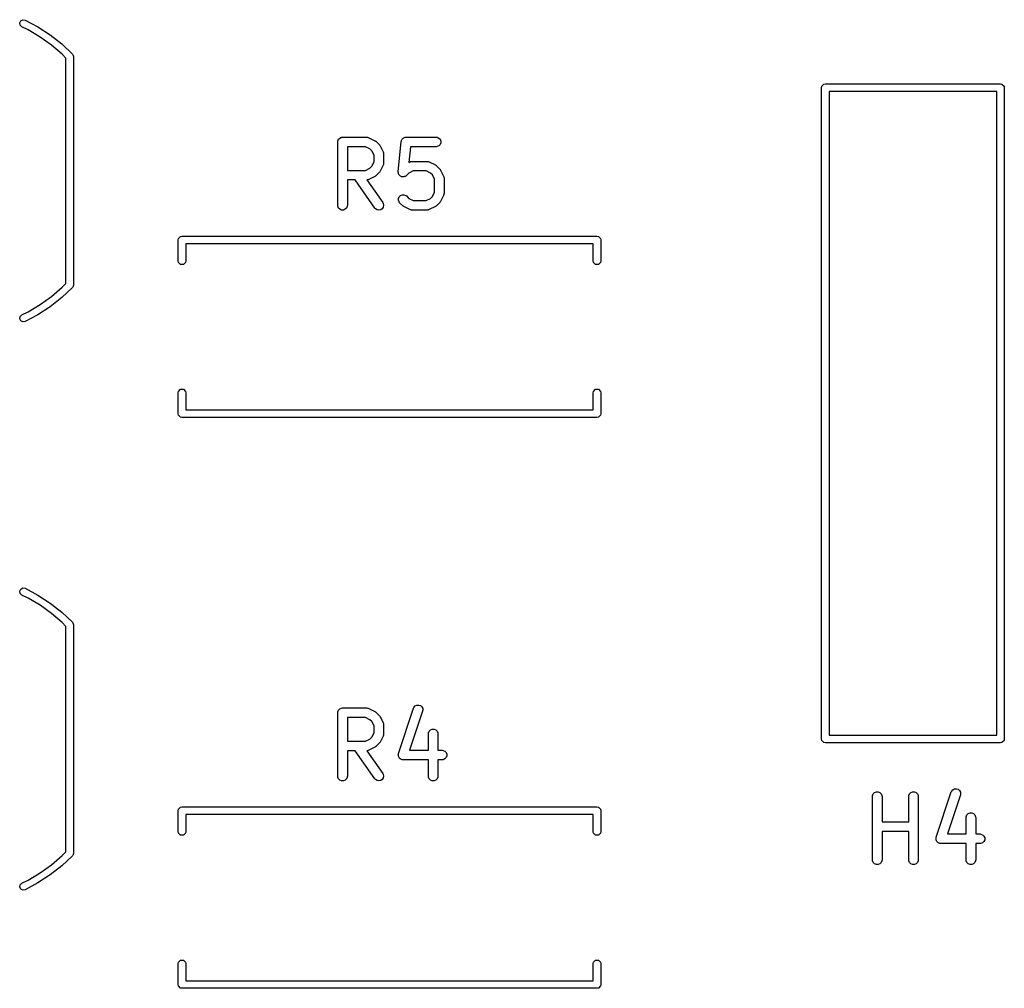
# Model space of a CAD drawing. Header units: inches. Extents: x 4.16 to 5.59, y -4.16 to -3.08.
# Tile 5 of 6: x 4.98 to 5.59, y -4.15 to -3.55. Entities that reach past the tile are written whole.
import ezdxf

# ---------------------------------------------------------------- set-up
doc = ezdxf.new("R2010")
doc.units = ezdxf.units.IN
doc.header["$MEASUREMENT"] = 0
doc.layers.add('F.Silkscreen', color=41, linetype='CONTINUOUS', true_color=0xf2eda1)

msp = doc.modelspace()

# ---------------------------------------------------------------- linework, layer by layer
at = {"layer": 'F.Silkscreen', "linetype": 'CONTINUOUS'}
for p, q in [((4.9773, -3.55148), (4.97793, -3.55017)), ((4.97756, -3.55292), (4.9773, -3.55148)), ((4.97861, -3.55393), (4.97756, -3.55292)), ((4.97793, -3.55017), (4.97922, -3.54948)), ((4.98251, -3.55582), (4.97861, -3.55393)), ((4.97922, -3.54948), (4.98067, -3.54968)), ((4.98067, -3.54968), (4.98865, -3.55398)), ((4.98865, -3.55398), (4.99624, -3.55895)), ((4.98996, -3.56025), (4.98251, -3.55582)), ((4.99699, -3.56532), (4.98996, -3.56025)), ((4.99624, -3.55895), (5.00336, -3.56457)), ((5.00355, -3.57098), (4.99699, -3.56532)), ((5.00336, -3.56457), (5.00996, -3.57079)), ((5.00591, -3.5734), (5.00355, -3.57098)), ((5.00591, -3.71321), (5.00591, -3.5734)), ((5.00996, -3.57079), (5.01021, -3.57129)), ((5.01021, -3.57129), (5.01045, -3.57154)), ((5.01045, -3.57154), (5.01053, -3.57196)), ((5.01053, -3.57196), (5.01061, -3.5721)), ((5.01061, -3.5721), (5.01059, -3.57222)), ((5.01059, -3.57222), (5.01063, -3.57244)), ((5.01063, -3.57244), (5.01063, -3.71417)), ((5.4748, -3.59173), (5.47498, -3.59083)), ((5.4748, -3.99606), (5.4748, -3.59173)), ((5.47498, -3.59083), (5.47626, -3.58955)), ((5.47626, -3.58955), (5.47717, -3.58937)), ((5.47717, -3.58937), (5.58583, -3.58937)), ((5.58583, -3.58937), (5.58673, -3.58955)), ((5.58673, -3.58955), (5.58801, -3.59083)), ((5.58801, -3.59083), (5.58819, -3.59173)), ((5.58819, -3.59173), (5.58819, -3.99606)), ((5.47953, -3.59409), (5.47953, -3.9937)), ((5.58346, -3.59409), (5.47953, -3.59409)), ((5.58346, -3.9937), (5.58346, -3.59409)), ((5.17599, -3.62293), (5.17706, -3.62249)), ((5.17706, -3.62249), (5.17763, -3.62243)), ((5.17763, -3.62243), (5.19263, -3.62243)), ((5.19263, -3.62243), (5.19321, -3.62249)), ((5.19321, -3.62249), (5.19331, -3.62253)), ((5.19331, -3.62253), (5.19341, -3.62254)), ((5.19341, -3.62254), (5.19395, -3.62275)), ((5.21603, -3.62266), (5.21643, -3.62249)), ((5.21643, -3.62249), (5.21665, -3.62247)), ((5.21665, -3.62247), (5.21672, -3.62245)), ((5.21672, -3.62245), (5.21679, -3.62245)), ((5.21679, -3.62245), (5.217, -3.62243)), ((5.217, -3.62243), (5.23575, -3.62243)), ((5.23575, -3.62243), (5.23633, -3.62249)), ((5.23633, -3.62249), (5.23739, -3.62293)), ((5.17468, -3.62539), (5.17474, -3.62481)), ((5.17468, -3.66476), (5.17468, -3.62539)), ((5.17474, -3.62481), (5.17518, -3.62375)), ((5.17518, -3.62375), (5.17599, -3.62293)), ((5.19194, -3.62834), (5.18059, -3.62834)), ((5.18059, -3.62834), (5.18059, -3.64306)), ((5.19463, -3.62969), (5.19194, -3.62834)), ((5.19395, -3.62275), (5.1977, -3.62462)), ((5.1977, -3.62462), (5.19795, -3.62478)), ((5.19795, -3.62478), (5.19802, -3.62481)), ((5.19802, -3.62481), (5.1981, -3.62487)), ((5.1981, -3.62487), (5.19819, -3.62493)), ((5.19819, -3.62493), (5.19824, -3.62499)), ((5.19824, -3.62499), (5.19847, -3.62517)), ((5.19847, -3.62517), (5.20034, -3.62705)), ((5.20034, -3.62705), (5.20053, -3.62727)), ((5.20053, -3.62727), (5.20059, -3.62733)), ((5.20059, -3.62733), (5.20065, -3.62741)), ((5.20065, -3.62741), (5.20071, -3.6275)), ((5.20071, -3.6275), (5.20074, -3.62757)), ((5.20074, -3.62757), (5.2009, -3.62782)), ((5.2009, -3.62782), (5.20277, -3.63157)), ((5.21219, -3.64384), (5.21407, -3.62509)), ((5.21407, -3.62509), (5.21411, -3.62488)), ((5.21411, -3.62481), (5.21414, -3.62474)), ((5.21411, -3.62488), (5.21411, -3.62481)), ((5.21414, -3.62474), (5.21418, -3.62453)), ((5.21418, -3.62453), (5.21438, -3.62414)), ((5.21438, -3.62414), (5.21455, -3.62375)), ((5.21455, -3.62375), (5.21465, -3.62364)), ((5.21465, -3.62364), (5.21472, -3.62351)), ((5.21472, -3.62351), (5.21506, -3.62324)), ((5.21506, -3.62324), (5.21536, -3.62293)), ((5.21536, -3.62293), (5.2155, -3.62287)), ((5.2155, -3.62287), (5.21562, -3.62278)), ((5.21562, -3.62278), (5.21603, -3.62266)), ((5.21968, -3.62834), (5.2187, -3.63811)), ((5.23575, -3.62834), (5.21968, -3.62834)), ((5.23633, -3.62828), (5.23575, -3.62834)), ((5.23739, -3.62784), (5.23633, -3.62828)), ((5.23739, -3.62293), (5.23821, -3.62375)), ((5.23821, -3.62703), (5.23739, -3.62784)), ((5.23821, -3.62375), (5.23865, -3.62481)), ((5.23865, -3.62596), (5.23821, -3.62703)), ((5.23865, -3.62481), (5.23865, -3.62596)), ((5.19583, -3.63089), (5.19463, -3.62969)), ((5.19718, -3.63358), (5.19583, -3.63089)), ((5.19718, -3.63781), (5.19718, -3.63358)), ((5.20277, -3.63157), (5.20298, -3.63211)), ((5.20298, -3.63211), (5.20299, -3.63221)), ((5.20299, -3.63221), (5.20303, -3.63231)), ((5.20303, -3.63231), (5.20308, -3.63289)), ((5.20308, -3.63289), (5.20308, -3.63851)), ((5.19463, -3.64171), (5.19583, -3.64051)), ((5.19583, -3.64051), (5.19718, -3.63781)), ((5.20277, -3.63983), (5.2009, -3.64358)), ((5.20298, -3.63929), (5.20277, -3.63983)), ((5.20299, -3.63918), (5.20298, -3.63929)), ((5.20303, -3.63909), (5.20299, -3.63918)), ((5.20308, -3.63851), (5.20303, -3.63909)), ((5.2187, -3.63811), (5.21943, -3.63774)), ((5.21943, -3.63774), (5.21997, -3.63754)), ((5.21997, -3.63754), (5.22008, -3.63753)), ((5.22008, -3.63753), (5.22018, -3.63749)), ((5.22018, -3.63749), (5.22075, -3.63743)), ((5.22075, -3.63743), (5.23013, -3.63743)), ((5.23013, -3.63743), (5.2307, -3.63749)), ((5.2307, -3.63749), (5.2308, -3.63753)), ((5.2308, -3.63753), (5.23091, -3.63754)), ((5.23091, -3.63754), (5.23145, -3.63774)), ((5.23145, -3.63774), (5.2352, -3.63962)), ((5.2352, -3.63962), (5.23545, -3.63977)), ((5.23545, -3.63977), (5.23552, -3.6398)), ((5.23552, -3.6398), (5.2356, -3.63987)), ((5.2356, -3.63987), (5.23569, -3.63993)), ((5.23569, -3.63993), (5.23574, -3.63999)), ((5.23574, -3.63999), (5.23596, -3.64017)), ((5.23596, -3.64017), (5.23784, -3.64205)), ((5.18059, -3.64306), (5.19194, -3.64306)), ((5.19194, -3.64306), (5.19463, -3.64171)), ((5.1977, -3.64678), (5.19395, -3.64865)), ((5.19795, -3.64662), (5.1977, -3.64678)), ((5.19802, -3.64659), (5.19795, -3.64662)), ((5.1981, -3.64652), (5.19802, -3.64659)), ((5.19819, -3.64647), (5.1981, -3.64652)), ((5.19824, -3.64641), (5.19819, -3.64647)), ((5.19847, -3.64622), (5.19824, -3.64641)), ((5.20034, -3.64435), (5.19847, -3.64622)), ((5.20053, -3.64412), (5.20034, -3.64435)), ((5.20059, -3.64407), (5.20053, -3.64412)), ((5.20065, -3.64398), (5.20059, -3.64407)), ((5.20071, -3.6439), (5.20065, -3.64398)), ((5.20074, -3.64383), (5.20071, -3.6439)), ((5.2009, -3.64358), (5.20074, -3.64383)), ((5.21219, -3.64442), (5.21219, -3.64384)), ((5.21223, -3.64456), (5.21219, -3.64442)), ((5.21223, -3.64471), (5.21223, -3.64456)), ((5.2124, -3.64511), (5.21223, -3.64471)), ((5.21252, -3.64552), (5.2124, -3.64511)), ((5.21262, -3.64564), (5.21252, -3.64552)), ((5.21267, -3.64577), (5.21262, -3.64564)), ((5.21298, -3.64608), (5.21267, -3.64577)), ((5.21325, -3.64641), (5.21298, -3.64608)), ((5.21338, -3.64648), (5.21325, -3.64641)), ((5.21349, -3.64659), (5.21338, -3.64648)), ((5.21389, -3.64675), (5.21349, -3.64659)), ((5.21427, -3.64696), (5.21389, -3.64675)), ((5.21442, -3.64697), (5.21427, -3.64696)), ((5.21455, -3.64703), (5.21442, -3.64697)), ((5.2161, -3.64687), (5.21571, -3.64703)), ((5.21652, -3.64674), (5.2161, -3.64687)), ((5.21663, -3.64665), (5.21652, -3.64674)), ((5.21677, -3.64659), (5.21663, -3.64665)), ((5.21722, -3.64622), (5.21677, -3.64659)), ((5.21875, -3.64469), (5.21722, -3.64622)), ((5.22145, -3.64334), (5.21875, -3.64469)), ((5.22943, -3.64334), (5.22145, -3.64334)), ((5.23213, -3.64469), (5.22943, -3.64334)), ((5.23332, -3.64588), (5.23213, -3.64469)), ((5.23467, -3.64858), (5.23332, -3.64588)), ((5.23784, -3.64205), (5.23803, -3.64227)), ((5.23803, -3.64227), (5.23808, -3.64232)), ((5.23808, -3.64232), (5.23814, -3.64241)), ((5.23814, -3.64241), (5.23821, -3.64249)), ((5.23821, -3.64249), (5.23824, -3.64257)), ((5.23824, -3.64257), (5.23839, -3.64281)), ((5.23839, -3.64281), (5.24027, -3.64656)), ((5.24027, -3.64656), (5.24047, -3.6471)), ((5.18547, -3.64896), (5.18059, -3.64896)), ((5.18059, -3.64896), (5.18059, -3.66476)), ((5.19771, -3.66645), (5.18547, -3.64896)), ((5.19321, -3.64891), (5.19268, -3.64896)), ((5.19268, -3.64896), (5.20255, -3.66306)), ((5.19331, -3.64886), (5.19321, -3.64891)), ((5.19341, -3.64886), (5.19331, -3.64886)), ((5.19395, -3.64865), (5.19341, -3.64886)), ((5.21498, -3.64703), (5.21455, -3.64703)), ((5.21541, -3.64707), (5.21498, -3.64703)), ((5.21556, -3.64703), (5.21541, -3.64707)), ((5.21571, -3.64703), (5.21556, -3.64703)), ((5.23467, -3.65656), (5.23467, -3.64858)), ((5.24047, -3.6471), (5.24048, -3.64721)), ((5.24048, -3.64721), (5.24052, -3.64731)), ((5.24052, -3.64731), (5.24058, -3.64788)), ((5.24058, -3.64788), (5.24058, -3.65726)), ((5.21267, -3.65937), (5.21349, -3.65855)), ((5.21349, -3.65855), (5.21455, -3.65811)), ((5.21455, -3.65811), (5.21571, -3.65811)), ((5.21571, -3.65811), (5.21677, -3.65855)), ((5.21677, -3.65855), (5.21722, -3.65892)), ((5.21722, -3.65892), (5.21875, -3.66046)), ((5.23332, -3.65926), (5.23467, -3.65656)), ((5.24027, -3.65858), (5.23839, -3.66233)), ((5.24047, -3.65804), (5.24027, -3.65858)), ((5.24048, -3.65793), (5.24047, -3.65804)), ((5.24052, -3.65783), (5.24048, -3.65793)), ((5.24058, -3.65726), (5.24052, -3.65783)), ((5.17474, -3.66533), (5.17468, -3.66476)), ((5.17518, -3.6664), (5.17474, -3.66533)), ((5.18053, -3.66533), (5.18009, -3.6664)), ((5.18059, -3.66476), (5.18053, -3.66533)), ((5.20255, -3.66306), (5.20283, -3.66357)), ((5.20283, -3.66357), (5.20308, -3.66469)), ((5.20308, -3.66469), (5.20288, -3.66583)), ((5.21223, -3.66043), (5.21267, -3.65937)), ((5.21223, -3.66158), (5.21223, -3.66043)), ((5.21267, -3.66265), (5.21223, -3.66158)), ((5.21304, -3.66309), (5.21267, -3.66265)), ((5.21492, -3.66497), (5.21304, -3.66309)), ((5.21514, -3.66516), (5.21492, -3.66497)), ((5.21519, -3.66521), (5.21514, -3.66516)), ((5.21528, -3.66527), (5.21519, -3.66521)), ((5.21536, -3.66534), (5.21528, -3.66527)), ((5.21544, -3.66537), (5.21536, -3.66534)), ((5.21875, -3.66046), (5.22145, -3.6618)), ((5.22145, -3.6618), (5.22943, -3.6618)), ((5.22943, -3.6618), (5.23213, -3.66046)), ((5.23213, -3.66046), (5.23332, -3.65926)), ((5.23552, -3.66534), (5.23545, -3.66537)), ((5.2356, -3.66527), (5.23552, -3.66534)), ((5.23569, -3.66521), (5.2356, -3.66527)), ((5.23574, -3.66516), (5.23569, -3.66521)), ((5.23596, -3.66497), (5.23574, -3.66516)), ((5.23784, -3.66309), (5.23596, -3.66497)), ((5.23803, -3.66287), (5.23784, -3.66309)), ((5.23808, -3.66282), (5.23803, -3.66287)), ((5.23814, -3.66273), (5.23808, -3.66282)), ((5.23821, -3.66265), (5.23814, -3.66273)), ((5.23824, -3.66258), (5.23821, -3.66265)), ((5.23839, -3.66233), (5.23824, -3.66258)), ((5.17599, -3.66721), (5.17518, -3.6664)), ((5.17706, -3.66765), (5.17599, -3.66721)), ((5.17821, -3.66765), (5.17706, -3.66765)), ((5.17927, -3.66721), (5.17821, -3.66765)), ((5.18009, -3.6664), (5.17927, -3.66721)), ((5.19809, -3.66689), (5.19771, -3.66645)), ((5.19906, -3.66751), (5.19809, -3.66689)), ((5.2002, -3.66771), (5.19906, -3.66751)), ((5.20132, -3.66746), (5.2002, -3.66771)), ((5.20226, -3.6668), (5.20132, -3.66746)), ((5.20288, -3.66583), (5.20226, -3.6668)), ((5.21568, -3.66552), (5.21544, -3.66537)), ((5.21943, -3.6674), (5.21568, -3.66552)), ((5.21997, -3.6676), (5.21943, -3.6674)), ((5.22008, -3.66761), (5.21997, -3.6676)), ((5.22018, -3.66765), (5.22008, -3.66761)), ((5.22075, -3.66771), (5.22018, -3.66765)), ((5.23013, -3.66771), (5.22075, -3.66771)), ((5.2307, -3.66765), (5.23013, -3.66771)), ((5.2308, -3.66761), (5.2307, -3.66765)), ((5.23091, -3.6676), (5.2308, -3.66761)), ((5.23145, -3.6674), (5.23091, -3.6676)), ((5.2352, -3.66552), (5.23145, -3.6674)), ((5.23545, -3.66537), (5.2352, -3.66552)), ((5.07559, -3.68622), (5.07577, -3.68532)), ((5.07559, -3.69921), (5.07559, -3.68622)), ((5.07577, -3.68532), (5.07705, -3.68404)), ((5.07705, -3.68404), (5.07795, -3.68386)), ((5.07795, -3.68386), (5.33543, -3.68386)), ((5.33307, -3.68858), (5.08031, -3.68858)), ((5.08031, -3.68858), (5.08031, -3.69921)), ((5.33307, -3.69921), (5.33307, -3.68858)), ((5.33543, -3.68386), (5.33634, -3.68404)), ((5.33634, -3.68404), (5.33762, -3.68532)), ((5.33762, -3.68532), (5.3378, -3.68622)), ((5.3378, -3.68622), (5.3378, -3.69921)), ((5.07577, -3.70012), (5.07559, -3.69921)), ((5.07705, -3.70139), (5.07577, -3.70012)), ((5.07886, -3.70139), (5.07705, -3.70139)), ((5.08014, -3.70012), (5.07886, -3.70139)), ((5.08031, -3.69921), (5.08014, -3.70012)), ((5.33325, -3.70012), (5.33307, -3.69921)), ((5.33453, -3.70139), (5.33325, -3.70012)), ((5.33634, -3.70139), (5.33453, -3.70139)), ((5.33762, -3.70012), (5.33634, -3.70139)), ((5.3378, -3.69921), (5.33762, -3.70012)), ((5.00355, -3.71563), (5.00591, -3.71321)), ((5.01063, -3.71417), (5.01059, -3.7144)), ((4.99699, -3.72129), (5.00355, -3.71563)), ((5.00996, -3.71582), (5.00336, -3.72204)), ((5.01021, -3.71532), (5.00996, -3.71582)), ((5.01045, -3.71508), (5.01021, -3.71532)), ((5.01053, -3.71466), (5.01045, -3.71508)), ((5.01061, -3.71451), (5.01053, -3.71466)), ((5.01059, -3.7144), (5.01061, -3.71451)), ((4.98251, -3.7308), (4.98996, -3.72636)), ((4.98996, -3.72636), (4.99699, -3.72129)), ((5.00336, -3.72204), (4.99624, -3.72766)), ((4.97861, -3.73268), (4.98251, -3.7308)), ((4.99624, -3.72766), (4.98865, -3.73264)), ((4.9773, -3.73513), (4.97756, -3.73369)), ((4.97793, -3.73644), (4.9773, -3.73513)), ((4.97756, -3.73369), (4.97861, -3.73268)), ((4.97922, -3.73714), (4.97793, -3.73644)), ((4.98067, -3.73694), (4.97922, -3.73714)), ((4.98865, -3.73264), (4.98067, -3.73694)), ((5.07559, -3.7811), (5.07577, -3.7802)), ((5.07559, -3.79409), (5.07559, -3.7811)), ((5.07577, -3.7802), (5.07705, -3.77892)), ((5.07705, -3.77892), (5.07886, -3.77892)), ((5.07886, -3.77892), (5.08014, -3.7802)), ((5.08014, -3.7802), (5.08031, -3.7811)), ((5.08031, -3.7811), (5.08031, -3.79173)), ((5.33307, -3.7811), (5.33325, -3.7802)), ((5.33307, -3.79173), (5.33307, -3.7811)), ((5.33325, -3.7802), (5.33453, -3.77892)), ((5.33453, -3.77892), (5.33634, -3.77892)), ((5.33634, -3.77892), (5.33762, -3.7802)), ((5.33762, -3.7802), (5.3378, -3.7811)), ((5.3378, -3.7811), (5.3378, -3.79409)), ((5.08031, -3.79173), (5.33307, -3.79173)), ((5.07577, -3.795), (5.07559, -3.79409)), ((5.07705, -3.79628), (5.07577, -3.795)), ((5.07795, -3.79646), (5.07705, -3.79628)), ((5.33543, -3.79646), (5.07795, -3.79646)), ((5.33634, -3.79628), (5.33543, -3.79646)), ((5.33762, -3.795), (5.33634, -3.79628)), ((5.3378, -3.79409), (5.33762, -3.795)), ((4.9773, -3.90424), (4.97793, -3.90293)), ((4.97793, -3.90293), (4.97922, -3.90223)), ((4.97922, -3.90223), (4.98067, -3.90243)), ((4.98067, -3.90243), (4.98865, -3.90673)), ((4.97756, -3.90568), (4.9773, -3.90424)), ((4.97861, -3.90669), (4.97756, -3.90568)), ((4.98251, -3.90857), (4.97861, -3.90669)), ((4.98996, -3.91301), (4.98251, -3.90857)), ((4.98865, -3.90673), (4.99624, -3.91171)), ((4.99699, -3.91808), (4.98996, -3.91301)), ((4.99624, -3.91171), (5.00336, -3.91733)), ((5.00355, -3.92374), (4.99699, -3.91808)), ((5.00336, -3.91733), (5.00996, -3.92355)), ((5.00591, -3.92616), (5.00355, -3.92374)), ((5.00591, -4.06597), (5.00591, -3.92616)), ((5.00996, -3.92355), (5.01021, -3.92405)), ((5.01021, -3.92405), (5.01045, -3.92429)), ((5.01045, -3.92429), (5.01053, -3.92471)), ((5.01053, -3.92471), (5.01061, -3.92486)), ((5.01061, -3.92486), (5.01059, -3.92497)), ((5.01059, -3.92497), (5.01063, -3.9252)), ((5.01063, -3.9252), (5.01063, -4.06693)), ((5.17599, -3.97726), (5.17706, -3.97682)), ((5.17706, -3.97682), (5.17763, -3.97676)), ((5.17763, -3.97676), (5.19263, -3.97676)), ((5.19263, -3.97676), (5.19321, -3.97682)), ((5.19321, -3.97682), (5.19331, -3.97686)), ((5.19331, -3.97686), (5.19341, -3.97687)), ((5.19341, -3.97687), (5.19395, -3.97708)), ((5.2217, -3.97691), (5.22194, -3.97638)), ((5.22194, -3.97638), (5.22269, -3.97551)), ((5.22269, -3.97551), (5.22372, -3.97499)), ((5.22372, -3.97499), (5.22487, -3.97491)), ((5.22487, -3.97491), (5.22597, -3.97528)), ((5.22597, -3.97528), (5.22684, -3.97603)), ((5.22684, -3.97603), (5.22735, -3.97706)), ((5.17468, -3.97972), (5.17474, -3.97914)), ((5.17468, -4.01909), (5.17468, -3.97972)), ((5.17474, -3.97914), (5.17518, -3.97808)), ((5.17518, -3.97808), (5.17599, -3.97726)), ((5.19194, -3.98267), (5.18059, -3.98267)), ((5.18059, -3.98267), (5.18059, -3.99739)), ((5.19463, -3.98402), (5.19194, -3.98267)), ((5.19395, -3.97708), (5.1977, -3.97895)), ((5.1977, -3.97895), (5.19795, -3.97911)), ((5.19795, -3.97911), (5.19802, -3.97914)), ((5.19802, -3.97914), (5.1981, -3.9792)), ((5.1981, -3.9792), (5.19819, -3.97926)), ((5.19819, -3.97926), (5.19824, -3.97932)), ((5.19824, -3.97932), (5.19847, -3.9795)), ((5.19847, -3.9795), (5.20034, -3.98138)), ((5.20034, -3.98138), (5.20053, -3.98161)), ((5.20053, -3.98161), (5.20059, -3.98166)), ((5.20059, -3.98166), (5.20065, -3.98175)), ((5.20065, -3.98175), (5.20071, -3.98183)), ((5.20071, -3.98183), (5.20074, -3.9819)), ((5.20074, -3.9819), (5.2009, -3.98215)), ((5.2009, -3.98215), (5.20277, -3.9859)), ((5.21233, -4.00503), (5.2217, -3.97691)), ((5.2273, -3.97878), (5.21923, -4.00301)), ((5.22743, -3.97821), (5.2273, -3.97878)), ((5.22735, -3.97706), (5.22743, -3.97821)), ((5.19583, -3.98522), (5.19463, -3.98402)), ((5.19718, -3.98791), (5.19583, -3.98522)), ((5.19718, -3.99214), (5.19718, -3.98791)), ((5.20277, -3.9859), (5.20298, -3.98644)), ((5.20298, -3.98644), (5.20299, -3.98654)), ((5.20299, -3.98654), (5.20303, -3.98664)), ((5.20303, -3.98664), (5.20308, -3.98722)), ((5.20308, -3.98722), (5.20308, -3.99284)), ((5.19463, -3.99604), (5.19583, -3.99484)), ((5.19583, -3.99484), (5.19718, -3.99214)), ((5.20277, -3.99416), (5.2009, -3.99791)), ((5.20298, -3.99362), (5.20277, -3.99416)), ((5.20299, -3.99351), (5.20298, -3.99362)), ((5.20303, -3.99342), (5.20299, -3.99351)), ((5.20308, -3.99284), (5.20303, -3.99342)), ((5.23092, -3.99284), (5.23098, -3.99226)), ((5.23092, -4.00301), (5.23092, -3.99284)), ((5.23098, -3.99226), (5.23142, -3.9912)), ((5.23142, -3.9912), (5.23224, -3.99039)), ((5.23224, -3.99039), (5.2333, -3.98994)), ((5.2333, -3.98994), (5.23445, -3.98994)), ((5.23445, -3.98994), (5.23552, -3.99039)), ((5.23552, -3.99039), (5.23633, -3.9912)), ((5.23633, -3.9912), (5.23677, -3.99226)), ((5.23677, -3.99226), (5.23683, -3.99284)), ((5.23683, -3.99284), (5.23683, -4.00301)), ((5.47953, -3.9937), (5.58346, -3.9937)), ((5.18059, -3.99739), (5.19194, -3.99739)), ((5.19194, -3.99739), (5.19463, -3.99604)), ((5.1977, -4.00111), (5.19395, -4.00298)), ((5.19795, -4.00095), (5.1977, -4.00111)), ((5.19802, -4.00092), (5.19795, -4.00095)), ((5.1981, -4.00085), (5.19802, -4.00092)), ((5.19819, -4.0008), (5.1981, -4.00085)), ((5.19824, -4.00074), (5.19819, -4.0008)), ((5.19847, -4.00055), (5.19824, -4.00074)), ((5.20034, -3.99868), (5.19847, -4.00055)), ((5.20053, -3.99845), (5.20034, -3.99868)), ((5.20059, -3.9984), (5.20053, -3.99845)), ((5.20065, -3.99831), (5.20059, -3.9984)), ((5.20071, -3.99823), (5.20065, -3.99831)), ((5.20074, -3.99816), (5.20071, -3.99823)), ((5.2009, -3.99791), (5.20074, -3.99816)), ((5.47498, -3.99697), (5.4748, -3.99606)), ((5.47626, -3.99825), (5.47498, -3.99697)), ((5.47717, -3.99843), (5.47626, -3.99825)), ((5.58583, -3.99843), (5.47717, -3.99843)), ((5.58673, -3.99825), (5.58583, -3.99843)), ((5.58801, -3.99697), (5.58673, -3.99825)), ((5.58819, -3.99606), (5.58801, -3.99697)), ((5.18547, -4.00329), (5.18059, -4.00329)), ((5.18059, -4.00329), (5.18059, -4.01909)), ((5.19771, -4.02078), (5.18547, -4.00329)), ((5.19321, -4.00324), (5.19268, -4.00329)), ((5.19268, -4.00329), (5.20255, -4.01739)), ((5.19331, -4.0032), (5.19321, -4.00324)), ((5.19341, -4.00319), (5.19331, -4.0032)), ((5.19395, -4.00298), (5.19341, -4.00319)), ((5.2122, -4.00559), (5.21223, -4.00545)), ((5.21223, -4.00607), (5.2122, -4.00559)), ((5.21223, -4.00539), (5.21226, -4.00532)), ((5.21223, -4.00545), (5.21223, -4.00539)), ((5.21223, -4.00654), (5.21223, -4.00607)), ((5.21227, -4.00664), (5.21223, -4.00654)), ((5.21226, -4.00532), (5.21233, -4.00503)), ((5.21228, -4.00674), (5.21227, -4.00664)), ((5.21249, -4.00717), (5.21228, -4.00674)), ((5.21267, -4.0076), (5.21249, -4.00717)), ((5.21923, -4.00301), (5.23092, -4.00301)), ((5.23683, -4.00301), (5.2395, -4.00301)), ((5.2395, -4.00301), (5.24008, -4.00307)), ((5.24008, -4.00307), (5.24114, -4.00351)), ((5.24114, -4.00351), (5.24196, -4.00432)), ((5.24196, -4.00432), (5.2424, -4.00539)), ((5.2424, -4.00654), (5.24196, -4.0076)), ((5.2424, -4.00539), (5.2424, -4.00654)), ((5.21275, -4.00768), (5.21267, -4.0076)), ((5.2128, -4.00777), (5.21275, -4.00768)), ((5.21315, -4.00808), (5.2128, -4.00777)), ((5.21349, -4.00842), (5.21315, -4.00808)), ((5.21359, -4.00846), (5.21349, -4.00842)), ((5.21367, -4.00853), (5.21359, -4.00846)), ((5.21412, -4.00868), (5.21367, -4.00853)), ((5.21455, -4.00886), (5.21412, -4.00868)), ((5.2147, -4.00887), (5.21455, -4.00886)), ((5.21476, -4.00889), (5.2147, -4.00887)), ((5.21484, -4.00889), (5.21476, -4.00889)), ((5.21513, -4.00892), (5.21484, -4.00889)), ((5.23092, -4.00892), (5.21513, -4.00892)), ((5.23092, -4.01909), (5.23092, -4.00892)), ((5.2395, -4.00892), (5.23683, -4.00892)), ((5.23683, -4.00892), (5.23683, -4.01909)), ((5.24008, -4.00886), (5.2395, -4.00892)), ((5.24114, -4.00842), (5.24008, -4.00886)), ((5.24196, -4.0076), (5.24114, -4.00842)), ((5.17474, -4.01966), (5.17468, -4.01909)), ((5.17518, -4.02073), (5.17474, -4.01966)), ((5.18053, -4.01966), (5.18009, -4.02073)), ((5.18059, -4.01909), (5.18053, -4.01966)), ((5.20255, -4.01739), (5.20283, -4.0179)), ((5.20283, -4.0179), (5.20308, -4.01902)), ((5.20308, -4.01902), (5.20288, -4.02016)), ((5.23098, -4.01966), (5.23092, -4.01909)), ((5.23142, -4.02073), (5.23098, -4.01966)), ((5.23677, -4.01966), (5.23633, -4.02073)), ((5.23683, -4.01909), (5.23677, -4.01966)), ((5.17599, -4.02154), (5.17518, -4.02073)), ((5.17706, -4.02198), (5.17599, -4.02154)), ((5.17821, -4.02198), (5.17706, -4.02198)), ((5.17927, -4.02154), (5.17821, -4.02198)), ((5.18009, -4.02073), (5.17927, -4.02154)), ((5.19809, -4.02122), (5.19771, -4.02078)), ((5.19906, -4.02184), (5.19809, -4.02122)), ((5.2002, -4.02204), (5.19906, -4.02184)), ((5.20132, -4.02179), (5.2002, -4.02204)), ((5.20226, -4.02113), (5.20132, -4.02179)), ((5.20288, -4.02016), (5.20226, -4.02113)), ((5.23224, -4.02154), (5.23142, -4.02073)), ((5.2333, -4.02198), (5.23224, -4.02154)), ((5.23445, -4.02198), (5.2333, -4.02198)), ((5.23552, -4.02154), (5.23445, -4.02198)), ((5.23633, -4.02073), (5.23552, -4.02154)), ((5.50642, -4.03169), (5.50648, -4.03111)), ((5.50642, -4.07106), (5.50642, -4.03169)), ((5.50648, -4.03111), (5.50692, -4.03005)), ((5.50692, -4.03005), (5.50773, -4.02923)), ((5.50773, -4.02923), (5.5088, -4.02879)), ((5.5088, -4.02879), (5.50995, -4.02879)), ((5.50995, -4.02879), (5.51101, -4.02923)), ((5.51101, -4.02923), (5.51183, -4.03005)), ((5.51183, -4.03005), (5.51227, -4.03111)), ((5.51227, -4.03111), (5.51233, -4.03169)), ((5.51233, -4.03169), (5.51233, -4.04748)), ((5.52892, -4.03169), (5.52897, -4.03111)), ((5.52892, -4.04748), (5.52892, -4.03169)), ((5.52897, -4.03111), (5.52942, -4.03005)), ((5.52942, -4.03005), (5.53023, -4.02923)), ((5.53023, -4.02923), (5.53129, -4.02879)), ((5.53129, -4.02879), (5.53245, -4.02879)), ((5.53245, -4.02879), (5.53351, -4.02923)), ((5.53351, -4.02923), (5.53433, -4.03005)), ((5.53433, -4.03005), (5.53477, -4.03111)), ((5.53477, -4.03111), (5.53482, -4.03169)), ((5.53482, -4.03169), (5.53482, -4.07106)), ((5.54594, -4.057), (5.55532, -4.02888)), ((5.56092, -4.03074), (5.55284, -4.05498)), ((5.55532, -4.02888), (5.55555, -4.02835)), ((5.55555, -4.02835), (5.55631, -4.02748)), ((5.55631, -4.02748), (5.55734, -4.02696)), ((5.55734, -4.02696), (5.55849, -4.02688)), ((5.55849, -4.02688), (5.55958, -4.02725)), ((5.55958, -4.02725), (5.56045, -4.028)), ((5.56045, -4.028), (5.56097, -4.02903)), ((5.56105, -4.03018), (5.56092, -4.03074)), ((5.56097, -4.02903), (5.56105, -4.03018)), ((5.07559, -4.04055), (5.07577, -4.03965)), ((5.07559, -4.05354), (5.07559, -4.04055)), ((5.07577, -4.03965), (5.07705, -4.03837)), ((5.07705, -4.03837), (5.07795, -4.03819)), ((5.07795, -4.03819), (5.33543, -4.03819)), ((5.33307, -4.04291), (5.08031, -4.04291)), ((5.08031, -4.04291), (5.08031, -4.05354)), ((5.33307, -4.05354), (5.33307, -4.04291)), ((5.33543, -4.03819), (5.33634, -4.03837)), ((5.33634, -4.03837), (5.33762, -4.03965)), ((5.33762, -4.03965), (5.3378, -4.04055)), ((5.3378, -4.04055), (5.3378, -4.05354)), ((5.5646, -4.04423), (5.56504, -4.04317)), ((5.56504, -4.04317), (5.56585, -4.04235)), ((5.56585, -4.04235), (5.56692, -4.04191)), ((5.56692, -4.04191), (5.56807, -4.04191)), ((5.56807, -4.04191), (5.56913, -4.04235)), ((5.56913, -4.04235), (5.56995, -4.04317)), ((5.56995, -4.04317), (5.57039, -4.04423)), ((5.51233, -4.04748), (5.52892, -4.04748)), ((5.56454, -4.04481), (5.5646, -4.04423)), ((5.56454, -4.05498), (5.56454, -4.04481)), ((5.57039, -4.04423), (5.57044, -4.04481)), ((5.57044, -4.04481), (5.57044, -4.05498)), ((5.07577, -4.05445), (5.07559, -4.05354)), ((5.07705, -4.05573), (5.07577, -4.05445)), ((5.07886, -4.05573), (5.07705, -4.05573)), ((5.08014, -4.05445), (5.07886, -4.05573)), ((5.08031, -4.05354), (5.08014, -4.05445)), ((5.33325, -4.05445), (5.33307, -4.05354)), ((5.33453, -4.05573), (5.33325, -4.05445)), ((5.33634, -4.05573), (5.33453, -4.05573)), ((5.33762, -4.05445), (5.33634, -4.05573)), ((5.3378, -4.05354), (5.33762, -4.05445)), ((5.52892, -4.05339), (5.51233, -4.05339)), ((5.51233, -4.05339), (5.51233, -4.07106)), ((5.52892, -4.07106), (5.52892, -4.05339)), ((5.55284, -4.05498), (5.56454, -4.05498)), ((5.57044, -4.05498), (5.57312, -4.05498)), ((5.57312, -4.05498), (5.57369, -4.05504)), ((5.57369, -4.05504), (5.57476, -4.05548)), ((5.57476, -4.05548), (5.57557, -4.05629)), ((5.57557, -4.05629), (5.57601, -4.05736)), ((5.54581, -4.05756), (5.54585, -4.05742)), ((5.54585, -4.05804), (5.54581, -4.05756)), ((5.54585, -4.05736), (5.54588, -4.05728)), ((5.54585, -4.05742), (5.54585, -4.05736)), ((5.54585, -4.05851), (5.54585, -4.05804)), ((5.54589, -4.05861), (5.54585, -4.05851)), ((5.54588, -4.05728), (5.54594, -4.057)), ((5.5459, -4.05871), (5.54589, -4.05861)), ((5.54611, -4.05914), (5.5459, -4.05871)), ((5.54629, -4.05957), (5.54611, -4.05914)), ((5.54636, -4.05965), (5.54629, -4.05957)), ((5.54641, -4.05974), (5.54636, -4.05965)), ((5.54677, -4.06005), (5.54641, -4.05974)), ((5.5471, -4.06039), (5.54677, -4.06005)), ((5.5472, -4.06043), (5.5471, -4.06039)), ((5.54728, -4.0605), (5.5472, -4.06043)), ((5.54773, -4.06065), (5.54728, -4.0605)), ((5.54817, -4.06083), (5.54773, -4.06065)), ((5.54832, -4.06084), (5.54817, -4.06083)), ((5.54837, -4.06086), (5.54832, -4.06084)), ((5.54845, -4.06086), (5.54837, -4.06086)), ((5.54874, -4.06089), (5.54845, -4.06086)), ((5.56454, -4.06089), (5.54874, -4.06089)), ((5.56454, -4.07106), (5.56454, -4.06089)), ((5.57312, -4.06089), (5.57044, -4.06089)), ((5.57044, -4.06089), (5.57044, -4.07106)), ((5.57369, -4.06083), (5.57312, -4.06089)), ((5.57476, -4.06039), (5.57369, -4.06083)), ((5.57557, -4.05957), (5.57476, -4.06039)), ((5.57601, -4.05851), (5.57557, -4.05957)), ((5.57601, -4.05736), (5.57601, -4.05851)), ((4.99699, -4.07405), (5.00355, -4.06839)), ((5.00355, -4.06839), (5.00591, -4.06597)), ((5.01021, -4.06808), (5.00996, -4.06858)), ((5.01045, -4.06783), (5.01021, -4.06808)), ((5.01053, -4.06741), (5.01045, -4.06783)), ((5.01061, -4.06727), (5.01053, -4.06741)), ((5.01063, -4.06693), (5.01059, -4.06715)), ((5.01059, -4.06715), (5.01061, -4.06727)), ((4.98996, -4.07912), (4.99699, -4.07405)), ((5.00996, -4.06858), (5.00336, -4.0748)), ((5.50648, -4.07163), (5.50642, -4.07106)), ((5.50692, -4.0727), (5.50648, -4.07163)), ((5.50773, -4.07351), (5.50692, -4.0727)), ((5.5088, -4.07395), (5.50773, -4.07351)), ((5.50995, -4.07395), (5.5088, -4.07395)), ((5.51101, -4.07351), (5.50995, -4.07395)), ((5.51183, -4.0727), (5.51101, -4.07351)), ((5.51227, -4.07163), (5.51183, -4.0727)), ((5.51233, -4.07106), (5.51227, -4.07163)), ((5.52897, -4.07163), (5.52892, -4.07106)), ((5.52942, -4.0727), (5.52897, -4.07163)), ((5.53023, -4.07351), (5.52942, -4.0727)), ((5.53129, -4.07395), (5.53023, -4.07351)), ((5.53245, -4.07395), (5.53129, -4.07395)), ((5.53351, -4.07351), (5.53245, -4.07395)), ((5.53433, -4.0727), (5.53351, -4.07351)), ((5.53477, -4.07163), (5.53433, -4.0727)), ((5.53482, -4.07106), (5.53477, -4.07163)), ((5.5646, -4.07163), (5.56454, -4.07106)), ((5.56504, -4.0727), (5.5646, -4.07163)), ((5.56585, -4.07351), (5.56504, -4.0727)), ((5.56692, -4.07395), (5.56585, -4.07351)), ((5.56807, -4.07395), (5.56692, -4.07395)), ((5.56913, -4.07351), (5.56807, -4.07395)), ((5.56995, -4.0727), (5.56913, -4.07351)), ((5.57039, -4.07163), (5.56995, -4.0727)), ((5.57044, -4.07106), (5.57039, -4.07163)), ((4.98251, -4.08355), (4.98996, -4.07912)), ((4.99624, -4.08042), (4.98865, -4.08539)), ((5.00336, -4.0748), (4.99624, -4.08042)), ((4.9773, -4.08789), (4.97756, -4.08645)), ((4.97756, -4.08645), (4.97861, -4.08544)), ((4.97861, -4.08544), (4.98251, -4.08355)), ((4.98865, -4.08539), (4.98067, -4.08969)), ((4.97793, -4.0892), (4.9773, -4.08789)), ((4.97922, -4.08989), (4.97793, -4.0892)), ((4.98067, -4.08969), (4.97922, -4.08989)), ((5.07559, -4.13543), (5.07577, -4.13453)), ((5.07559, -4.14843), (5.07559, -4.13543)), ((5.07577, -4.13453), (5.07705, -4.13325)), ((5.07705, -4.13325), (5.07886, -4.13325)), ((5.07886, -4.13325), (5.08014, -4.13453)), ((5.08014, -4.13453), (5.08031, -4.13543)), ((5.08031, -4.13543), (5.08031, -4.14606)), ((5.33307, -4.13543), (5.33325, -4.13453)), ((5.33307, -4.14606), (5.33307, -4.13543)), ((5.33325, -4.13453), (5.33453, -4.13325)), ((5.33453, -4.13325), (5.33634, -4.13325)), ((5.33634, -4.13325), (5.33762, -4.13453)), ((5.33762, -4.13453), (5.3378, -4.13543)), ((5.3378, -4.13543), (5.3378, -4.14843)), ((5.08031, -4.14606), (5.33307, -4.14606)), ((5.07577, -4.14933), (5.07559, -4.14843)), ((5.07705, -4.15061), (5.07577, -4.14933)), ((5.07795, -4.15079), (5.07705, -4.15061)), ((5.33543, -4.15079), (5.07795, -4.15079)), ((5.33634, -4.15061), (5.33543, -4.15079)), ((5.33762, -4.14933), (5.33634, -4.15061)), ((5.3378, -4.14843), (5.33762, -4.14933))]:
    msp.add_line(p, q, dxfattribs=at)

doc.saveas('drawing.dxf')
